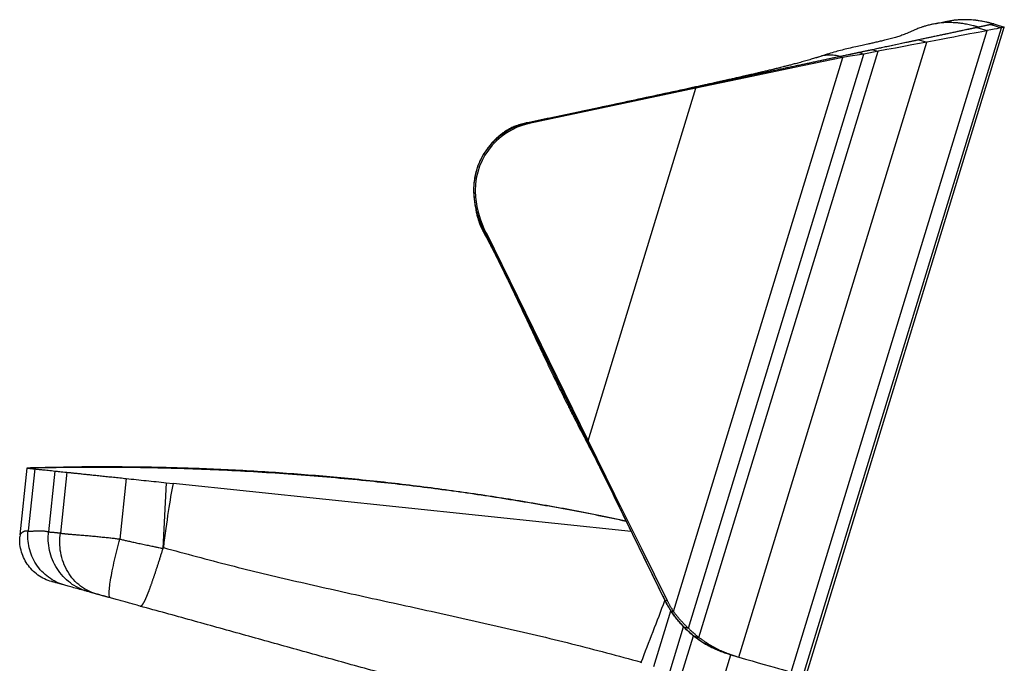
# Model space of a CAD drawing. Header units: millimetres. Extents: x 8 to 414, y 7 to 290.
# Tile 9 of 13: x 237 to 309, y 115 to 162. Entities that reach past the tile are written whole.
import ezdxf

# ---------------------------------------------------------------- set-up
doc = ezdxf.new("R2010")
doc.units = ezdxf.units.MM

msp = doc.modelspace()

# ---------------------------------------------------------------- linework, layer by layer
at = {"color": 7, "linetype": 'Continuous', "lineweight": 25}
for p, q in [((293.514, 114.653), (307.881, 161.646)), ((294.405, 114.397), (308.915, 161.858)), ((294.592, 114.344), (309.132, 161.904)), ((304.16, 162.155), (304.051, 162.136)), ((307.131, 161.875), (307.881, 161.646)), ((308.151, 162.092), (308.915, 161.858)), ((308.367, 162.138), (309.132, 161.904)), ((302.881, 160.972), (303.449, 160.798)), ((286.765, 117.202), (299.889, 160.13)), ((289.678, 115.756), (303.449, 160.798)), ((299.494, 160.251), (299.889, 160.13)), ((284.905, 119.092), (297.316, 159.687)), ((285.994, 117.875), (298.852, 159.932)), ((297.12, 159.747), (297.316, 159.687)), ((298.499, 160.04), (298.852, 159.932)), ((286.433, 157.475), (274.225, 154.88)), ((286.552, 157.439), (274.344, 154.844)), ((278.651, 131.594), (286.552, 157.439)), ((286.295, 157.472), (286.316, 157.472)), ((286.433, 157.475), (286.552, 157.439)), ((274.225, 154.88), (274.344, 154.844)), ((270.29, 149.485), (270.41, 149.448)), ((270.947, 146.974), (270.952, 146.957)), ((271.053, 146.889), (271.173, 146.852)), ((271.053, 146.889), (278.531, 131.631)), ((271.173, 146.852), (278.651, 131.594)), ((278.531, 131.631), (278.651, 131.594)), ((237.554, 129.603), (237.039, 124.705)), ((238.119, 129.544), (237.641, 124.998)), ((239.603, 129.387), (239.135, 124.933)), ((240.467, 129.297), (239.999, 124.836)), ((244.829, 128.838), (244.362, 124.403)), ((247.759, 128.53), (247.51, 123.717)), ((247.759, 128.53), (248.256, 128.478)), ((237.05, 124.721), (237.028, 124.575)), ((247.529, 123.712), (247.546, 123.78)), ((239.372, 121.295), (239.369, 121.286)), ((284.256, 119.95), (284.447, 119.892)), ((284.256, 119.95), (284.286, 119.897)), ((283.462, 115.074), (284.709, 119.152)), ((284.709, 119.152), (284.905, 119.092)), ((284.709, 119.152), (284.738, 119.112)), ((284.655, 114.759), (285.641, 117.983)), ((285.49, 118.154), (285.641, 117.983)), ((285.641, 117.983), (285.994, 117.875)), ((285.52, 114.548), (286.369, 117.323)), ((286.369, 117.323), (286.765, 117.202)), ((282.542, 115.385), (282.514, 115.301)), ((289.506, 115.817), (289.525, 115.811)), ((289.592, 115.781), (289.678, 115.756))]:
    msp.add_line(p, q, dxfattribs=at)
at = {"color": 8, "linetype": 'Continuous', "lineweight": 25}
for p, q in [((304.051, 162.136), (303.77, 162.086)), ((286.259, 157.452), (286.29, 157.469)), ((286.316, 157.472), (286.433, 157.475)), ((274.16, 154.887), (274.225, 154.88)), ((285.641, 117.983), (285.641, 117.983)), ((286.369, 117.323), (286.369, 117.323)), ((288.471, 113.838), (289.11, 115.927))]:
    msp.add_line(p, q, dxfattribs=at)
at = {"color": 7, "linetype": 'Continuous', "lineweight": 25, "flags": 128}
for points in [[(307.131, 161.875), (306.954, 161.837), (306.743, 161.792), (306.498, 161.74), (306.22, 161.681), (305.91, 161.615), (305.567, 161.542), (305.193, 161.463), (304.789, 161.377), (304.355, 161.285), (303.891, 161.186), (303.4, 161.082), (302.881, 160.972)], [(307.881, 161.646), (307.696, 161.611), (307.476, 161.568), (307.221, 161.52), (306.931, 161.464), (306.607, 161.402), (306.25, 161.334), (305.86, 161.259), (305.438, 161.179), (304.985, 161.092), (304.502, 160.999), (303.99, 160.901), (303.449, 160.798)], [(308.151, 162.092), (308.077, 162.076), (307.964, 162.052), (307.814, 162.02), (307.624, 161.98), (307.397, 161.931), (307.131, 161.875)], [(308.915, 161.858), (308.84, 161.843), (308.726, 161.819), (308.573, 161.788), (308.381, 161.748), (308.15, 161.701), (307.881, 161.646)], [(308.367, 162.138), (308.313, 162.126), (308.151, 162.092)], [(309.132, 161.904), (309.078, 161.892), (308.915, 161.858)], [(302.881, 160.972), (302.376, 160.864), (301.845, 160.751), (301.29, 160.633), (300.712, 160.51), (300.113, 160.383), (299.494, 160.251)], [(299.494, 160.251), (299.166, 160.182), (298.834, 160.111), (298.499, 160.04)], [(299.889, 160.13), (299.548, 160.065), (299.202, 159.999), (298.852, 159.932)], [(303.449, 160.798), (302.918, 160.698), (302.36, 160.594), (301.777, 160.484), (301.17, 160.371), (300.54, 160.252), (299.889, 160.13)], [(297.12, 159.747), (293.584, 158.995), (290.02, 158.238), (286.433, 157.475)], [(297.316, 159.687), (293.755, 158.943), (290.166, 158.193), (286.552, 157.439)], [(298.499, 160.04), (298.053, 159.945), (297.592, 159.847), (297.12, 159.747)], [(298.852, 159.932), (298.355, 159.853), (297.842, 159.771), (297.316, 159.687)], [(278.531, 131.631), (280.452, 127.712), (282.361, 123.818), (284.256, 119.95)], [(278.651, 131.594), (280.595, 127.668), (282.528, 123.766), (284.447, 119.892)], [(281.805, 124.952), (265.042, 126.714), (248.256, 128.478)], [(289.678, 115.756), (290.188, 115.61), (290.668, 115.472), (291.117, 115.343), (291.536, 115.222), (291.922, 115.111), (292.274, 115.01), (292.593, 114.918), (292.877, 114.836), (293.125, 114.765), (293.338, 114.704), (293.514, 114.653)]]:
    msp.add_lwpolyline(points, dxfattribs=at)
at = {"color": 7, "linetype": 'Continuous', "lineweight": 25}
for centre, radius, start, end in [((275.264, 149.99), 5, 102, 185.79572), ((275.384, 149.953), 5, 102, 185.79572), ((277.618, 150.229), 7.366, 185.79572, 206.96387), ((277.738, 150.192), 7.366, 185.79572, 206.96387)]:
    msp.add_arc(centre, radius, start, end, dxfattribs=at)
for centre, major_axis, ratio, start_param, end_param in [((247.27, -3955.829), (2.068, 4087.008), 0.007274, 0.036359, 0.060184), ((2323.592, 6871.821), (2091.317, 6862.761), 0.01328, 3.321942, 3.325654)]:
    msp.add_ellipse(centre, major_axis=major_axis, ratio=ratio, start_param=start_param, end_param=end_param, dxfattribs=at)
for points, knots in [([(305.226, 162.276), (305.227, 162.277), (305.235, 162.279), (305.202, 162.278), (305.098, 162.271), (304.915, 162.255), (304.719, 162.237), (304.499, 162.212), (304.273, 162.183), (304.124, 162.157), (304.049, 162.144)], [0, 0, 0, 0, 0.0125369, 0.0887534, 0.1655112, 0.2979038, 0.4495106, 0.6203594, 0.8104325, 1, 1, 1, 1]), ([(308.341, 162.133), (308.177, 162.178), (307.816, 162.277), (307.275, 162.373), (306.755, 162.431), (306.318, 162.45), (305.938, 162.443), (305.622, 162.42), (305.376, 162.39), (305.2, 162.361), (305.054, 162.335), (304.884, 162.302), (304.698, 162.261), (304.582, 162.23), (304.523, 162.214)], [0, 0, 0, 0, 0.122747, 0.27175, 0.397338, 0.502267, 0.588581, 0.672461, 0.731372, 0.767454, 0.800096, 0.839898, 0.917956, 1, 1, 1, 1]), ([(306.841, 162.446), (306.865, 162.443), (306.913, 162.438), (306.986, 162.43), (307.059, 162.421), (307.133, 162.411), (307.246, 162.394), (307.397, 162.37), (307.587, 162.335), (307.778, 162.294), (307.951, 162.253), (308.102, 162.214), (308.235, 162.177), (308.323, 162.151), (308.367, 162.138)], [0, 0, 0, 0, 0.046384, 0.093324, 0.140823, 0.188886, 0.237518, 0.3601, 0.482396, 0.609222, 0.735999, 0.823243, 0.911235, 1, 1, 1, 1]), ([(304.16, 162.16), (304.09, 162.149), (303.922, 162.123), (303.645, 162.061), (303.36, 161.985), (303.136, 161.915), (302.949, 161.85), (302.79, 161.788), (302.609, 161.713), (302.41, 161.625), (302.204, 161.531), (301.999, 161.442), (301.81, 161.366), (301.64, 161.302), (301.439, 161.233), (301.158, 161.145), (300.801, 161.046), (300.426, 160.952), (300.063, 160.865), (299.75, 160.794), (299.438, 160.724), (299.084, 160.646), (298.712, 160.564), (298.243, 160.46), (297.747, 160.346), (297.253, 160.224), (296.773, 160.096), (296.285, 159.954), (295.83, 159.811), (295.525, 159.711), (295.395, 159.669), (295.38, 159.664)], [0, 0, 0, 0, 0.019477, 0.046727, 0.069558, 0.089557, 0.10697, 0.124933, 0.145978, 0.180915, 0.221051, 0.260387, 0.298177, 0.334464, 0.370291, 0.428498, 0.488928, 0.546928, 0.584387, 0.618959, 0.649249, 0.677321, 0.716934, 0.759751, 0.806485, 0.844449, 0.88506, 0.928082, 0.969694, 0.996286, 1, 1, 1, 1]), ([(307.131, 161.875), (307.123, 161.873), (307.105, 161.869), (307.077, 161.863), (307.048, 161.857), (307.018, 161.851), (306.987, 161.844), (306.955, 161.838), (306.923, 161.831), (306.889, 161.823), (306.854, 161.816), (306.818, 161.808), (306.782, 161.801), (306.744, 161.793), (306.706, 161.784), (306.666, 161.776), (306.626, 161.767), (306.584, 161.759), (306.542, 161.75), (306.449, 161.73), (306.297, 161.698), (306.074, 161.65), (305.831, 161.599), (305.571, 161.543), (305.294, 161.484), (305, 161.422), (304.688, 161.355), (304.42, 161.299), (304.206, 161.253), (304.053, 161.221), (303.897, 161.187), (303.737, 161.153), (303.573, 161.119), (303.406, 161.083), (303.235, 161.047), (303.06, 161.01), (302.941, 160.984), (302.881, 160.972)], [0, 0, 0, 0, 0.0134568, 0.026929, 0.0404167, 0.0539201, 0.0674395, 0.0809751, 0.0945271, 0.1080956, 0.1216809, 0.1352832, 0.1489026, 0.1625395, 0.1761939, 0.1898661, 0.2035563, 0.2172647, 0.2309915, 0.2447368, 0.3059134, 0.3675832, 0.4297627, 0.4924679, 0.554357, 0.6169064, 0.68013, 0.7440411, 0.7718186, 0.7997596, 0.8278648, 0.8561353, 0.884572, 0.913176, 0.941948, 0.9708891, 1, 1, 1, 1]), ([(307.243, 161.899), (307.217, 161.907), (307.163, 161.923), (307.084, 161.946), (307.004, 161.968), (306.926, 161.989), (306.81, 162.019), (306.655, 162.055), (306.464, 162.096), (306.275, 162.131), (306.108, 162.158), (305.962, 162.178), (305.84, 162.194), (305.759, 162.202), (305.719, 162.207)], [0, 0, 0, 0, 0.0538398, 0.1071496, 0.1599334, 0.2121972, 0.2639494, 0.390524, 0.5177022, 0.6399667, 0.7626203, 0.8433938, 0.9225124, 1, 1, 1, 1]), ([(307.243, 161.899), (307.231, 161.896), (307.207, 161.891), (307.17, 161.883), (307.144, 161.878), (307.131, 161.875)], [0, 0, 0, 0, 0.333179, 0.666512, 1, 1, 1, 1]), ([(308.151, 162.092), (308.148, 162.091), (308.141, 162.09), (308.131, 162.087), (308.119, 162.085), (308.107, 162.082), (308.093, 162.079), (308.078, 162.076), (308.062, 162.073), (308.046, 162.069), (308.028, 162.065), (308.009, 162.061), (307.989, 162.057), (307.968, 162.053), (307.946, 162.048), (307.923, 162.043), (307.899, 162.038), (307.874, 162.033), (307.84, 162.025), (307.796, 162.016), (307.74, 162.004), (307.68, 161.992), (307.617, 161.978), (307.55, 161.964), (307.479, 161.949), (307.404, 161.933), (307.326, 161.916), (307.271, 161.905), (307.243, 161.899)], [0, 0, 0, 0, 0.029324, 0.058653, 0.087988, 0.117328, 0.146674, 0.176025, 0.205383, 0.234747, 0.264117, 0.293494, 0.322878, 0.352268, 0.381666, 0.411071, 0.440484, 0.469904, 0.499332, 0.554781, 0.610272, 0.665807, 0.721387, 0.777013, 0.832686, 0.888407, 0.944178, 1, 1, 1, 1]), ([(308.367, 162.138), (308.367, 162.138), (308.367, 162.138), (308.365, 162.137), (308.363, 162.137), (308.359, 162.136), (308.355, 162.135), (308.35, 162.134), (308.343, 162.132), (308.336, 162.131), (308.327, 162.129), (308.318, 162.127), (308.308, 162.125), (308.297, 162.123), (308.284, 162.12), (308.271, 162.117), (308.257, 162.114), (308.242, 162.111), (308.225, 162.107), (308.208, 162.104), (308.19, 162.1), (308.171, 162.096), (308.157, 162.093), (308.151, 162.092)], [0, 0, 0, 0, 0.04761, 0.09522, 0.142831, 0.190443, 0.238055, 0.285669, 0.333283, 0.380898, 0.428514, 0.476131, 0.523749, 0.571369, 0.618989, 0.666611, 0.714233, 0.761858, 0.809483, 0.85711, 0.904739, 0.952369, 1, 1, 1, 1]), ([(302.881, 160.972), (302.854, 160.966), (302.8, 160.954), (302.717, 160.937), (302.634, 160.919), (302.549, 160.901), (302.464, 160.883), (302.378, 160.865), (302.291, 160.846), (302.202, 160.827), (302.011, 160.787), (301.71, 160.723), (301.293, 160.634), (300.861, 160.542), (300.507, 160.467), (300.237, 160.409), (300.055, 160.371), (299.871, 160.332), (299.684, 160.292), (299.557, 160.265), (299.494, 160.251)], [0, 0, 0, 0, 0.026984, 0.054068, 0.081254, 0.10854, 0.135929, 0.163419, 0.19101, 0.218704, 0.246501, 0.36979, 0.495376, 0.619692, 0.746576, 0.796337, 0.846559, 0.897243, 0.94839, 1, 1, 1, 1]), ([(299.494, 160.251), (299.453, 160.243), (299.373, 160.226), (299.252, 160.2), (299.129, 160.174), (299.005, 160.148), (298.88, 160.121), (298.754, 160.094), (298.627, 160.067), (298.542, 160.049), (298.499, 160.04)], [0, 0, 0, 0, 0.122562, 0.245819, 0.369773, 0.494424, 0.619771, 0.745816, 0.872559, 1, 1, 1, 1]), ([(295.505, 159.707), (295.417, 159.679), (295.216, 159.615), (294.88, 159.513), (294.5, 159.405), (294.118, 159.3), (293.772, 159.207), (293.473, 159.129), (293.199, 159.059), (292.902, 158.983), (292.587, 158.905), (292.251, 158.822), (291.928, 158.743), (291.632, 158.672), (291.362, 158.608), (291.105, 158.547), (290.808, 158.478), (290.452, 158.395), (290.058, 158.305), (289.68, 158.22), (289.35, 158.145), (289.02, 158.071), (288.692, 157.998), (288.365, 157.925), (288.081, 157.862), (287.827, 157.806), (287.593, 157.754), (287.341, 157.699), (287.077, 157.642), (286.823, 157.586), (286.608, 157.54), (286.443, 157.504), (286.348, 157.484), (286.315, 157.477)], [0, 0, 0, 0, 0.031717, 0.072101, 0.117747, 0.161907, 0.201383, 0.233323, 0.262755, 0.293201, 0.331845, 0.367076, 0.404364, 0.4382, 0.464068, 0.492593, 0.521915, 0.561112, 0.607539, 0.64818, 0.681974, 0.713101, 0.753588, 0.785674, 0.816208, 0.84324, 0.86591, 0.89086, 0.922732, 0.948656, 0.970512, 0.989856, 1, 1, 1, 1]), ([(297.12, 159.747), (297.007, 159.723), (296.779, 159.675), (296.437, 159.602), (296.092, 159.528), (295.746, 159.455), (295.397, 159.381), (295.047, 159.306), (294.695, 159.231), (294.34, 159.156), (293.984, 159.08), (293.626, 159.004), (293.266, 158.928), (292.903, 158.851), (292.539, 158.773), (292.173, 158.695), (291.738, 158.603), (291.233, 158.496), (290.657, 158.373), (290.073, 158.249), (289.483, 158.124), (288.886, 157.997), (288.282, 157.868), (287.672, 157.739), (287.055, 157.608), (286.641, 157.52), (286.433, 157.475)], [0, 0, 0, 0, 0.032138, 0.064441, 0.096908, 0.129541, 0.162338, 0.195301, 0.228428, 0.261721, 0.295178, 0.3288, 0.362588, 0.39654, 0.430657, 0.464939, 0.499386, 0.552673, 0.606544, 0.660999, 0.716039, 0.771662, 0.82787, 0.884663, 0.942039, 1, 1, 1, 1]), ([(298.499, 160.04), (298.475, 160.035), (298.428, 160.025), (298.356, 160.01), (298.284, 159.994), (298.21, 159.979), (298.135, 159.963), (298.059, 159.946), (297.982, 159.93), (297.903, 159.913), (297.807, 159.893), (297.691, 159.868), (297.554, 159.839), (297.413, 159.809), (297.268, 159.778), (297.17, 159.758), (297.12, 159.747)], [0, 0, 0, 0, 0.05306, 0.106681, 0.160863, 0.215606, 0.270912, 0.326779, 0.383208, 0.4402, 0.497755, 0.593347, 0.691367, 0.791815, 0.894692, 1, 1, 1, 1]), ([(286.29, 157.47), (285.522, 157.304), (284.022, 156.98), (281.829, 156.506), (279.744, 156.059), (277.767, 155.639), (275.899, 155.247), (274.693, 155.002), (274.106, 154.883)], [0, 0, 0, 0, 0.187447, 0.366569, 0.537351, 0.6998, 0.85396, 1, 1, 1, 1]), ([(286.29, 157.469), (286.291, 157.47), (286.302, 157.476), (286.31, 157.474), (286.316, 157.472)], [0, 0, 0, 0, 0.1622923, 1, 1, 1, 1]), ([(274.225, 154.88), (274.204, 154.876), (274.161, 154.867), (274.097, 154.852), (274.034, 154.836), (273.971, 154.82), (273.908, 154.802), (273.845, 154.784), (273.731, 154.749), (273.566, 154.694), (273.352, 154.612), (273.143, 154.519), (272.87, 154.384), (272.541, 154.191), (272.169, 153.925), (271.823, 153.626), (271.505, 153.297), (271.219, 152.94), (270.967, 152.558), (270.75, 152.155), (270.571, 151.734), (270.431, 151.299), (270.349, 150.926), (270.303, 150.625), (270.279, 150.398), (270.266, 150.169), (270.263, 149.979), (270.267, 149.827), (270.272, 149.713), (270.279, 149.599), (270.286, 149.523), (270.29, 149.485)], [0, 0, 0, 0, 0.008994, 0.017982, 0.026967, 0.035949, 0.044931, 0.053913, 0.062897, 0.094316, 0.125724, 0.157108, 0.188481, 0.251151, 0.313752, 0.376285, 0.438758, 0.501177, 0.563551, 0.625893, 0.688214, 0.750526, 0.812843, 0.844012, 0.875194, 0.906376, 0.937574, 0.953176, 0.968776, 0.984381, 1, 1, 1, 1]), ([(274.16, 154.886), (274.029, 154.859), (273.766, 154.804), (273.403, 154.687), (273.054, 154.542), (272.748, 154.38), (272.472, 154.201), (272.268, 154.048), (272.122, 153.926), (272.003, 153.821), (271.867, 153.693), (271.711, 153.531), (271.551, 153.348), (271.403, 153.167), (271.305, 153.043), (271.257, 152.977), (271.251, 152.968)], [0, 0, 0, 0, 0.110386, 0.221004, 0.311642, 0.42014, 0.503503, 0.583028, 0.630834, 0.669556, 0.719956, 0.782438, 0.854868, 0.917357, 0.988672, 1, 1, 1, 1]), ([(274.06, 154.864), (274.061, 154.864), (274.08, 154.881), (274.092, 154.879), (274.103, 154.877)], [0, 0, 0, 0, 0.044347, 1, 1, 1, 1]), ([(274.103, 154.877), (274.118, 154.883), (274.139, 154.891), (274.155, 154.888), (274.16, 154.887)], [0, 0, 0, 0, 0.73386, 1, 1, 1, 1]), ([(271.197, 152.892), (271.174, 152.861), (271.104, 152.765), (271.048, 152.676), (271.01, 152.615)], [0, 0, 0, 0, 0.330007, 1, 1, 1, 1]), ([(270.265, 150.011), (270.265, 149.993), (270.266, 149.92), (270.273, 149.783), (270.285, 149.592), (270.302, 149.381), (270.325, 149.166), (270.352, 148.964), (270.381, 148.766), (270.42, 148.538), (270.473, 148.272), (270.549, 147.967), (270.639, 147.673), (270.751, 147.378), (270.853, 147.143), (270.935, 147.001), (270.963, 146.951)], [0, 0, 0, 0, 0.0216, 0.087432, 0.146537, 0.216936, 0.283147, 0.346906, 0.40834, 0.477878, 0.572732, 0.662142, 0.769527, 0.853078, 0.948979, 1, 1, 1, 1]), ([(270.29, 149.485), (270.293, 149.457), (270.299, 149.4), (270.309, 149.316), (270.32, 149.231), (270.332, 149.147), (270.345, 149.063), (270.359, 148.979), (270.374, 148.896), (270.405, 148.728), (270.46, 148.479), (270.549, 148.151), (270.652, 147.826), (270.751, 147.561), (270.837, 147.351), (270.905, 147.195), (270.977, 147.041), (271.028, 146.939), (271.053, 146.889)], [0, 0, 0, 0, 0.0312087, 0.0624075, 0.0936008, 0.1247927, 0.1559875, 0.1871893, 0.2184025, 0.2496312, 0.374514, 0.4994798, 0.6244917, 0.7495918, 0.8121727, 0.8747453, 0.9373433, 1, 1, 1, 1]), ([(270.945, 146.969), (271.114, 146.659), (271.443, 146.059), (271.864, 145.23), (272.119, 144.713), (272.228, 144.492)], [0, 0, 0, 0, 0.378578, 0.733622, 1, 1, 1, 1]), ([(272.504, 143.928), (272.608, 143.714), (272.872, 143.172), (273.299, 142.28), (273.803, 141.215), (274.258, 140.247), (274.659, 139.393), (274.996, 138.677), (275.348, 137.934), (275.713, 137.167), (276.078, 136.412), (276.423, 135.705), (276.711, 135.118), (276.946, 134.645), (277.132, 134.273), (277.294, 133.951), (277.43, 133.682), (277.563, 133.419), (277.715, 133.12), (277.912, 132.737), (278.153, 132.27), (278.329, 131.931), (278.424, 131.747)], [0, 0, 0, 0, 0.052829, 0.133909, 0.221128, 0.31587, 0.372154, 0.430705, 0.491471, 0.554386, 0.618422, 0.676694, 0.727916, 0.762589, 0.793146, 0.819618, 0.842125, 0.859745, 0.884391, 0.916017, 0.954568, 1, 1, 1, 1]), ([(278.435, 131.723), (278.461, 131.674), (278.542, 131.523), (278.665, 131.289), (278.802, 131.028), (278.911, 130.818), (279.007, 130.632), (279.096, 130.459), (279.193, 130.269), (279.293, 130.071), (279.39, 129.878), (279.462, 129.733), (279.498, 129.657), (279.507, 129.639)], [0, 0, 0, 0, 0.070303, 0.216342, 0.333718, 0.442537, 0.515559, 0.596973, 0.691419, 0.793883, 0.888061, 0.972987, 1, 1, 1, 1]), ([(278.531, 131.631), (278.505, 131.642), (278.469, 131.657), (278.446, 131.711), (278.44, 131.726)], [0, 0, 0, 0, 0.733635, 1, 1, 1, 1]), ([(278.531, 131.631), (278.599, 131.493), (278.733, 131.219), (278.934, 130.809), (279.134, 130.401), (279.333, 129.996), (279.53, 129.593), (279.726, 129.193), (279.921, 128.795), (280.115, 128.4), (280.308, 128.007), (280.499, 127.616), (280.689, 127.228), (280.878, 126.843), (281.066, 126.46), (281.252, 126.079), (281.438, 125.701), (281.622, 125.326), (281.744, 125.076), (281.805, 124.952)], [0, 0, 0, 0, 0.061652, 0.122951, 0.183896, 0.244487, 0.304725, 0.364609, 0.42414, 0.483317, 0.54214, 0.60061, 0.658726, 0.716489, 0.773898, 0.830954, 0.887656, 0.944005, 1, 1, 1, 1]), ([(281.434, 125.714), (280.814, 125.846), (278.877, 126.26), (275.605, 126.863), (271.55, 127.539), (267.412, 128.128), (263.189, 128.633), (258.953, 129.041), (254.697, 129.353), (250.426, 129.568), (246.139, 129.682), (241.847, 129.705), (238.985, 129.637), (237.554, 129.603)], [0, 0, 0, 0, 0.043052, 0.134556, 0.22606, 0.322292, 0.418525, 0.514959, 0.611393, 0.708442, 0.80549, 0.902745, 1, 1, 1, 1]), ([(237.554, 129.603), (237.554, 129.603), (237.601, 129.598), (237.742, 129.583), (237.801, 129.577), (237.942, 129.562), (238.024, 129.554), (238.119, 129.544)], [0, 0, 0, 0, 0.5, 0.5, 0.75, 0.75, 1, 1, 1, 1]), ([(281.445, 125.692), (280.777, 125.835), (278.726, 126.273), (275.272, 126.907), (271.089, 127.592), (266.893, 128.171), (262.407, 128.684), (257.628, 129.111), (252.554, 129.431), (247.466, 129.617), (242.48, 129.682), (239.191, 129.623), (237.602, 129.595)], [0, 0, 0, 0, 0.046419, 0.142651, 0.238727, 0.3347, 0.430626, 0.545744, 0.660948, 0.776315, 0.891918, 1, 1, 1, 1]), ([(238.119, 129.544), (238.188, 129.536), (238.271, 129.528), (238.464, 129.507), (238.574, 129.496), (238.821, 129.47), (238.959, 129.455), (239.261, 129.423), (239.425, 129.406), (239.603, 129.387)], [0, 0, 0, 0, 0.25, 0.25, 0.5, 0.5, 0.75, 0.75, 1, 1, 1, 1]), ([(239.603, 129.387), (239.693, 129.378), (239.811, 129.366), (240.099, 129.335), (240.27, 129.317), (240.467, 129.297)], [0, 0, 0, 0, 0.5, 0.5, 1, 1, 1, 1]), ([(240.467, 129.297), (240.536, 129.289), (240.674, 129.275), (240.924, 129.249), (241.207, 129.219), (241.52, 129.186), (241.856, 129.151), (242.217, 129.113), (242.602, 129.072), (243.012, 129.029), (243.441, 128.984), (243.889, 128.937), (244.352, 128.888), (244.67, 128.855), (244.829, 128.838)], [0, 0, 0, 0, 0.081136, 0.162272, 0.2458, 0.329329, 0.410449, 0.491569, 0.574969, 0.658369, 0.742546, 0.826725, 0.913362, 1, 1, 1, 1]), ([(244.829, 128.838), (245.315, 128.787), (246.29, 128.685), (247.269, 128.582), (247.759, 128.53)], [0, 0, 0, 0, 0.4994399, 1, 1, 1, 1]), ([(240.244, 121.045), (240.055, 121.103), (239.865, 121.178), (239.492, 121.364), (239.31, 121.474), (238.962, 121.73), (238.796, 121.876), (238.492, 122.196), (238.353, 122.371), (238.108, 122.744), (238.003, 122.941), (237.831, 123.347), (237.763, 123.556), (237.667, 123.976), (237.638, 124.186), (237.614, 124.6), (237.62, 124.803), (237.641, 124.998)], [0, 0, 0, 0, 0.125, 0.125, 0.25, 0.25, 0.375, 0.375, 0.5, 0.5, 0.625, 0.625, 0.75, 0.75, 0.875, 0.875, 1, 1, 1, 1]), ([(237.641, 124.998), (237.646, 124.997), (237.657, 124.994), (237.675, 124.99), (237.694, 124.987), (237.714, 124.985), (237.735, 124.983), (237.758, 124.982), (237.781, 124.981), (237.806, 124.981), (237.833, 124.981), (237.861, 124.982), (237.894, 124.983), (237.94, 124.987), (238.007, 124.993), (238.104, 125), (238.211, 125.008), (238.316, 125.014), (238.405, 125.016), (238.489, 125.017), (238.568, 125.016), (238.643, 125.013), (238.715, 125.007), (238.786, 125), (238.857, 124.99), (238.927, 124.979), (238.997, 124.966), (239.066, 124.951), (239.112, 124.939), (239.135, 124.933)], [0, 0, 0, 0, 0.0200214, 0.0405784, 0.0616713, 0.0833002, 0.1054654, 0.1281671, 0.1514055, 0.1751807, 0.1994929, 0.2243423, 0.2497289, 0.2850693, 0.3385199, 0.4100827, 0.4997606, 0.5591503, 0.6138583, 0.6638845, 0.7092289, 0.7498915, 0.7885992, 0.8263126, 0.8630328, 0.8987605, 0.9334969, 0.967243, 1, 1, 1, 1]), ([(241.936, 120.576), (241.73, 120.639), (241.524, 120.722), (241.12, 120.926), (240.923, 121.047), (240.546, 121.329), (240.367, 121.489), (240.038, 121.842), (239.889, 122.035), (239.626, 122.446), (239.513, 122.663), (239.329, 123.111), (239.257, 123.341), (239.155, 123.804), (239.125, 124.037), (239.103, 124.493), (239.111, 124.717), (239.135, 124.933)], [0, 0, 0, 0, 0.125, 0.125, 0.25, 0.25, 0.375, 0.375, 0.5, 0.5, 0.625, 0.625, 0.75, 0.75, 0.875, 0.875, 1, 1, 1, 1]), ([(239.135, 124.933), (239.14, 124.932), (239.152, 124.929), (239.171, 124.927), (239.194, 124.924), (239.221, 124.921), (239.252, 124.918), (239.287, 124.915), (239.328, 124.912), (239.375, 124.909), (239.428, 124.905), (239.491, 124.901), (239.563, 124.896), (239.642, 124.889), (239.718, 124.881), (239.793, 124.871), (239.865, 124.861), (239.933, 124.85), (239.977, 124.841), (239.999, 124.836)], [0, 0, 0, 0, 0.02947, 0.063487, 0.102052, 0.145168, 0.192836, 0.24506, 0.301842, 0.363185, 0.429093, 0.499568, 0.587289, 0.669601, 0.746502, 0.817991, 0.884069, 0.944738, 1, 1, 1, 1]), ([(242.645, 120.377), (242.447, 120.432), (242.247, 120.507), (241.856, 120.699), (241.664, 120.817), (241.299, 121.095), (241.126, 121.255), (240.808, 121.612), (240.664, 121.81), (240.413, 122.232), (240.307, 122.458), (240.135, 122.924), (240.07, 123.166), (239.983, 123.651), (239.96, 123.895), (239.952, 124.374), (239.968, 124.61), (239.999, 124.836)], [0, 0, 0, 0, 0.125, 0.125, 0.25, 0.25, 0.375, 0.375, 0.5, 0.5, 0.625, 0.625, 0.75, 0.75, 0.875, 0.875, 1, 1, 1, 1]), ([(239.999, 124.836), (240.01, 124.835), (240.032, 124.832), (240.067, 124.827), (240.103, 124.822), (240.142, 124.818), (240.182, 124.813), (240.224, 124.808), (240.268, 124.803), (240.313, 124.799), (240.361, 124.794), (240.411, 124.789), (240.463, 124.783), (240.517, 124.778), (240.574, 124.773), (240.633, 124.768), (240.693, 124.762), (240.78, 124.755), (240.917, 124.743), (241.132, 124.726), (241.433, 124.701), (241.743, 124.675), (242.026, 124.652), (242.243, 124.633), (242.457, 124.613), (242.666, 124.594), (242.87, 124.574), (243.068, 124.554), (243.259, 124.535), (243.442, 124.515), (243.617, 124.496), (243.784, 124.477), (243.942, 124.458), (244.091, 124.439), (244.23, 124.421), (244.319, 124.409), (244.362, 124.403)], [0, 0, 0, 0, 0.013554, 0.027378, 0.041474, 0.055841, 0.07048, 0.085391, 0.100575, 0.116031, 0.131761, 0.147765, 0.164043, 0.180595, 0.197422, 0.214525, 0.231903, 0.249558, 0.287368, 0.342477, 0.41495, 0.504866, 0.551918, 0.597195, 0.640689, 0.682394, 0.722304, 0.760413, 0.796716, 0.831209, 0.863889, 0.894752, 0.923796, 0.951019, 0.976421, 1, 1, 1, 1]), ([(281.805, 124.952), (281.87, 124.82), (281.999, 124.556), (282.192, 124.161), (282.385, 123.768), (282.576, 123.378), (282.767, 122.989), (282.957, 122.602), (283.145, 122.217), (283.333, 121.835), (283.519, 121.454), (283.705, 121.075), (283.89, 120.698), (284.073, 120.324), (284.195, 120.075), (284.256, 119.95)], [0, 0, 0, 0, 0.079155, 0.157939, 0.23635, 0.314389, 0.392056, 0.469351, 0.546274, 0.622825, 0.699004, 0.774811, 0.850246, 0.925309, 1, 1, 1, 1]), ([(239.367, 121.286), (239.189, 121.345), (238.832, 121.464), (238.349, 121.757), (237.919, 122.122), (237.563, 122.56), (237.286, 123.052), (237.105, 123.585), (237.013, 124.1), (237.029, 124.431), (237.037, 124.575)], [0, 0, 0, 0, 0.128726, 0.257437, 0.386129, 0.514853, 0.643535, 0.772249, 0.900993, 1, 1, 1, 1]), ([(239.367, 121.286), (239.189, 121.345), (238.832, 121.464), (238.349, 121.757), (237.919, 122.122), (237.563, 122.56), (237.286, 123.052), (237.105, 123.585), (237.013, 124.1), (237.029, 124.431), (237.037, 124.575)], [0, 0, 0, 0, 0.128726, 0.257437, 0.386129, 0.514853, 0.643535, 0.772249, 0.900993, 1, 1, 1, 1]), ([(237.039, 124.705), (237.039, 124.706), (237.04, 124.708), (237.044, 124.713), (237.047, 124.719), (237.048, 124.72)], [0, 0, 0, 0, 0.439512, 0.891692, 1, 1, 1, 1]), ([(243.667, 120.094), (243.64, 120.101), (243.618, 120.131), (243.588, 120.242), (243.579, 120.324), (243.579, 120.543), (243.587, 120.68), (243.621, 121.005), (243.646, 121.194), (243.714, 121.613), (243.756, 121.843), (243.854, 122.33), (243.909, 122.586), (244.029, 123.108), (244.093, 123.373), (244.226, 123.896), (244.294, 124.154), (244.362, 124.403)], [0, 0, 0, 0, 0.125, 0.125, 0.25, 0.25, 0.375, 0.375, 0.5, 0.5, 0.625, 0.625, 0.75, 0.75, 0.875, 0.875, 1, 1, 1, 1]), ([(244.362, 124.403), (244.404, 124.392), (244.489, 124.371), (244.621, 124.339), (244.76, 124.306), (244.906, 124.272), (245.059, 124.237), (245.219, 124.202), (245.387, 124.165), (245.562, 124.127), (245.744, 124.089), (246.004, 124.034), (246.321, 123.968), (246.672, 123.895), (246.965, 123.834), (247.199, 123.784), (247.374, 123.747), (247.471, 123.726), (247.51, 123.717)], [0, 0, 0, 0, 0.039957, 0.082138, 0.126546, 0.173182, 0.222046, 0.27314, 0.326464, 0.382019, 0.439806, 0.499826, 0.629645, 0.740884, 0.833539, 0.907611, 0.963098, 1, 1, 1, 1]), ([(245.839, 119.491), (245.842, 119.491), (245.848, 119.489), (245.857, 119.488), (245.866, 119.488), (245.875, 119.489), (245.885, 119.491), (245.895, 119.494), (245.905, 119.499), (245.915, 119.504), (245.925, 119.51), (245.936, 119.518), (245.947, 119.526), (245.958, 119.536), (245.97, 119.547), (245.981, 119.56), (245.993, 119.573), (246.006, 119.588), (246.018, 119.604), (246.031, 119.621), (246.044, 119.64), (246.058, 119.66), (246.071, 119.682), (246.085, 119.704), (246.1, 119.729), (246.114, 119.754), (246.129, 119.781), (246.144, 119.809), (246.16, 119.839), (246.176, 119.87), (246.192, 119.903), (246.209, 119.937), (246.225, 119.973), (246.242, 120.01), (246.26, 120.048), (246.278, 120.088), (246.296, 120.129), (246.314, 120.172), (246.333, 120.216), (246.352, 120.262), (246.371, 120.309), (246.391, 120.357), (246.411, 120.407), (246.431, 120.458), (246.452, 120.511), (246.473, 120.565), (246.494, 120.62), (246.517, 120.681), (246.542, 120.75), (246.57, 120.825), (246.599, 120.904), (246.628, 120.985), (246.658, 121.07), (246.689, 121.156), (246.72, 121.246), (246.752, 121.338), (246.785, 121.433), (246.818, 121.53), (246.852, 121.63), (246.887, 121.732), (246.922, 121.836), (246.957, 121.943), (246.993, 122.052), (247.029, 122.162), (247.066, 122.275), (247.103, 122.389), (247.141, 122.505), (247.179, 122.622), (247.217, 122.74), (247.255, 122.86), (247.294, 122.98), (247.332, 123.101), (247.371, 123.223), (247.41, 123.346), (247.448, 123.468), (247.487, 123.591), (247.512, 123.673), (247.525, 123.714)], [0, 0, 0, 0, 0.009276, 0.01863, 0.028064, 0.037576, 0.047167, 0.056837, 0.066585, 0.076411, 0.086316, 0.096297, 0.106356, 0.116492, 0.126703, 0.13699, 0.147353, 0.15779, 0.1683, 0.178884, 0.189539, 0.200266, 0.211064, 0.22193, 0.232866, 0.243868, 0.254937, 0.266071, 0.277269, 0.288529, 0.29985, 0.311231, 0.32267, 0.334166, 0.345717, 0.357321, 0.368977, 0.380684, 0.392438, 0.40424, 0.416085, 0.427974, 0.439903, 0.451871, 0.463875, 0.475914, 0.487985, 0.500087, 0.515386, 0.530886, 0.546583, 0.56247, 0.578544, 0.594797, 0.611224, 0.627817, 0.64457, 0.661476, 0.678527, 0.695715, 0.713031, 0.730468, 0.748016, 0.765666, 0.78341, 0.801237, 0.819137, 0.837102, 0.855121, 0.873183, 0.89128, 0.9094, 0.927534, 0.945671, 0.963801, 0.981914, 1, 1, 1, 1]), ([(247.546, 123.78), (249.166, 123.34), (252.407, 122.459), (257.309, 121.295), (262.228, 120.191), (267.232, 119.101), (272.309, 117.97), (277.448, 116.762), (280.844, 115.844), (282.542, 115.385)], [0, 0, 0, 0, 0.139903, 0.279879, 0.41994, 0.56004, 0.706781, 0.853433, 1, 1, 1, 1]), ([(240.244, 121.045), (240.105, 121.084), (239.984, 121.12), (239.772, 121.179), (239.682, 121.203), (239.536, 121.241), (239.479, 121.256), (239.4, 121.277), (239.377, 121.284), (239.37, 121.285)], [0, 0, 0, 0, 0.25, 0.25, 0.5, 0.5, 0.75, 0.75, 1, 1, 1, 1]), ([(241.936, 120.576), (241.758, 120.625), (241.59, 120.672), (241.271, 120.76), (241.12, 120.801), (240.838, 120.879), (240.706, 120.915), (240.461, 120.983), (240.347, 121.015), (240.244, 121.045)], [0, 0, 0, 0, 0.25, 0.25, 0.5, 0.5, 0.75, 0.75, 1, 1, 1, 1]), ([(242.373, 120.453), (242.321, 120.467), (242.272, 120.481), (242.184, 120.506), (242.144, 120.517), (242.037, 120.548), (241.984, 120.562), (241.949, 120.572)], [0, 0, 0, 0, 0.25, 0.25, 0.5, 0.5, 1, 1, 1, 1]), ([(242.645, 120.377), (242.617, 120.385), (242.565, 120.399), (242.493, 120.419), (242.43, 120.437), (242.392, 120.447), (242.375, 120.452)], [0, 0, 0, 0, 0.301767, 0.569018, 0.80176, 1, 1, 1, 1]), ([(243.667, 120.094), (243.624, 120.106), (243.55, 120.126), (243.456, 120.152), (243.386, 120.172), (243.331, 120.187), (243.279, 120.201), (243.229, 120.215), (243.181, 120.228), (243.135, 120.241), (243.056, 120.263), (242.95, 120.293), (242.852, 120.32), (242.789, 120.337), (242.753, 120.347), (242.721, 120.356), (242.692, 120.364), (242.667, 120.371), (242.652, 120.375), (242.645, 120.377)], [0, 0, 0, 0, 0.1091109, 0.1889757, 0.2396119, 0.2856474, 0.3303495, 0.3737639, 0.4159407, 0.4569344, 0.4968044, 0.627952, 0.7537152, 0.7972284, 0.8394957, 0.8807013, 0.9210442, 0.9607363, 1, 1, 1, 1]), ([(245.839, 119.491), (245.77, 119.511), (245.636, 119.548), (245.439, 119.602), (245.253, 119.654), (245.077, 119.703), (244.911, 119.749), (244.739, 119.796), (244.56, 119.846), (244.371, 119.898), (244.188, 119.949), (244.01, 119.999), (243.836, 120.047), (243.723, 120.078), (243.667, 120.094)], [0, 0, 0, 0, 0.094942, 0.185223, 0.270845, 0.351812, 0.42813, 0.499802, 0.588968, 0.675793, 0.760291, 0.84248, 0.922377, 1, 1, 1, 1]), ([(284.709, 119.152), (284.564, 119.388), (284.415, 119.633), (284.286, 119.891), (284.282, 119.9)], [0, 0, 0, 0, 0.96518, 1, 1, 1, 1]), ([(284.447, 119.892), (284.46, 119.867), (284.485, 119.817), (284.523, 119.742), (284.562, 119.668), (284.602, 119.594), (284.643, 119.521), (284.685, 119.448), (284.727, 119.376), (284.771, 119.304), (284.815, 119.233), (284.859, 119.162), (284.89, 119.115), (284.905, 119.092)], [0, 0, 0, 0, 0.090784, 0.181561, 0.27234, 0.363134, 0.453953, 0.544807, 0.635709, 0.726668, 0.817696, 0.908803, 1, 1, 1, 1]), ([(279.908, 110.043), (278.634, 110.397), (276.084, 111.104), (272.268, 112.162), (268.455, 113.22), (264.644, 114.276), (260.857, 115.327), (257.091, 116.371), (253.345, 117.41), (249.596, 118.45), (247.091, 119.144), (245.839, 119.491)], [0, 0, 0, 0, 0.1119226, 0.2238918, 0.3359178, 0.4479852, 0.5600639, 0.6701195, 0.7801281, 0.8900819, 1, 1, 1, 1]), ([(285.641, 117.983), (285.557, 118.069), (285.474, 118.158), (285.312, 118.342), (285.233, 118.437), (285.077, 118.631), (285.001, 118.731), (284.852, 118.937), (284.78, 119.043), (284.709, 119.152)], [0, 0, 0, 0, 0.25, 0.25, 0.5, 0.5, 0.75, 0.75, 1, 1, 1, 1]), ([(284.905, 119.092), (284.921, 119.07), (284.953, 119.028), (285.001, 118.965), (285.049, 118.902), (285.098, 118.84), (285.148, 118.779), (285.198, 118.718), (285.248, 118.657), (285.299, 118.598), (285.35, 118.538), (285.402, 118.48), (285.454, 118.422), (285.506, 118.364), (285.559, 118.308), (285.612, 118.251), (285.666, 118.196), (285.72, 118.141), (285.774, 118.086), (285.829, 118.033), (285.884, 117.979), (285.939, 117.927), (285.976, 117.892), (285.994, 117.875)], [0, 0, 0, 0, 0.047121, 0.09426, 0.141422, 0.188612, 0.235835, 0.283096, 0.3304, 0.377752, 0.425158, 0.472622, 0.52015, 0.567745, 0.615415, 0.663162, 0.710993, 0.758912, 0.806924, 0.855034, 0.903247, 0.951567, 1, 1, 1, 1]), ([(286.369, 117.323), (286.245, 117.425), (285.995, 117.63), (285.759, 117.865), (285.641, 117.983)], [0, 0, 0, 0, 0.4987494, 1, 1, 1, 1]), ([(285.641, 117.983), (285.66, 117.963), (285.698, 117.924), (285.757, 117.866), (285.816, 117.808), (285.875, 117.752), (285.935, 117.696), (285.995, 117.64), (286.056, 117.586), (286.118, 117.532), (286.18, 117.478), (286.243, 117.426), (286.306, 117.374), (286.348, 117.34), (286.369, 117.323)], [0, 0, 0, 0, 0.0822741, 0.1647079, 0.2473115, 0.3300948, 0.4130676, 0.4962399, 0.5796212, 0.6632213, 0.7470498, 0.8311161, 0.9154297, 1, 1, 1, 1]), ([(285.994, 117.875), (286.013, 117.857), (286.05, 117.819), (286.107, 117.765), (286.165, 117.711), (286.223, 117.657), (286.281, 117.604), (286.34, 117.552), (286.4, 117.5), (286.459, 117.449), (286.52, 117.398), (286.58, 117.348), (286.641, 117.299), (286.703, 117.25), (286.744, 117.218), (286.765, 117.202)], [0, 0, 0, 0, 0.0757823, 0.1517281, 0.2278449, 0.30414, 0.3806206, 0.4572941, 0.5341674, 0.6112478, 0.6885423, 0.7660578, 0.8438014, 0.9217798, 1, 1, 1, 1]), ([(286.369, 117.323), (286.516, 117.211), (286.81, 116.987), (287.261, 116.705), (287.711, 116.461), (288.157, 116.256), (288.555, 116.1), (288.798, 116.026), (288.899, 115.995)], [0, 0, 0, 0, 0.174516, 0.349294, 0.525085, 0.698727, 0.874403, 1, 1, 1, 1]), ([(289.111, 115.93), (288.953, 115.977), (288.638, 116.071), (288.139, 116.262), (287.628, 116.501), (287.157, 116.767), (286.735, 117.042), (286.491, 117.229), (286.369, 117.323)], [0, 0, 0, 0, 0.181178, 0.36231, 0.547728, 0.733116, 0.866254, 1, 1, 1, 1]), ([(286.765, 117.202), (286.786, 117.186), (286.828, 117.154), (286.892, 117.107), (286.956, 117.061), (287.02, 117.015), (287.085, 116.969), (287.15, 116.925), (287.215, 116.881), (287.281, 116.838), (287.347, 116.795), (287.413, 116.753), (287.575, 116.652), (287.837, 116.501), (288.193, 116.316), (288.551, 116.152), (288.831, 116.038), (289.04, 115.96), (289.177, 115.912), (289.315, 115.866), (289.454, 115.822), (289.545, 115.795), (289.592, 115.781)], [0, 0, 0, 0, 0.022276, 0.044629, 0.067062, 0.089576, 0.112174, 0.134857, 0.157627, 0.180485, 0.203435, 0.226477, 0.249613, 0.372209, 0.497936, 0.621077, 0.747988, 0.796945, 0.846617, 0.897012, 0.948138, 1, 1, 1, 1]), ([(287.682, 116.483), (287.692, 116.477), (287.851, 116.391), (288.157, 116.261), (288.475, 116.129), (288.641, 116.077), (288.665, 116.07)], [0, 0, 0, 0, 0.029786, 0.47498, 0.925391, 1, 1, 1, 1]), ([(288.901, 115.991), (288.993, 115.963), (289.179, 115.906), (289.364, 115.85), (289.456, 115.822)], [0, 0, 0, 0, 0.499995, 1, 1, 1, 1])]:
    msp.add_open_spline(points, degree=3, knots=knots, dxfattribs=at)
at = {"color": 8, "linetype": 'Continuous', "lineweight": 25}
for points, knots in [([(305.719, 162.207), (305.49, 162.222), (305.042, 162.251), (304.518, 162.222), (304.232, 162.168), (304.16, 162.155)], [0, 0, 0, 0, 0.44103, 0.860679, 1, 1, 1, 1]), ([(297.12, 159.747), (296.982, 159.782), (296.707, 159.851), (296.271, 159.86), (295.87, 159.815), (295.613, 159.734), (295.507, 159.7)], [0, 0, 0, 0, 0.269908, 0.539817, 0.809726, 1, 1, 1, 1]), ([(270.925, 147.173), (270.923, 147.125), (270.918, 147.033), (270.938, 146.993), (270.947, 146.974)], [0, 0, 0, 0, 0.518989, 1, 1, 1, 1]), ([(270.947, 146.974), (270.949, 146.968), (270.969, 146.903), (271.013, 146.895), (271.053, 146.889)], [0, 0, 0, 0, 0.085137, 1, 1, 1, 1]), ([(237.048, 124.72), (237.05, 124.723), (237.055, 124.73), (237.067, 124.747), (237.081, 124.765), (237.096, 124.784), (237.111, 124.802), (237.129, 124.822), (237.153, 124.847), (237.182, 124.873), (237.214, 124.9), (237.252, 124.928), (237.295, 124.954), (237.342, 124.977), (237.391, 124.996), (237.456, 125.012), (237.539, 125.019), (237.608, 125.005), (237.641, 124.998)], [0, 0, 0, 0, 0.045287, 0.105944, 0.16172, 0.201583, 0.240886, 0.287213, 0.340563, 0.400938, 0.462889, 0.517461, 0.591875, 0.657354, 0.7139, 0.78684, 0.897718, 1, 1, 1, 1])]:
    msp.add_open_spline(points, degree=3, knots=knots, dxfattribs=at)
at = {"color": 7, "linetype": 'Continuous', "lineweight": 25}
for points in [[(247.51, 123.717), (247.515, 123.716), (247.52, 123.715), (247.525, 123.714)], [(239.37, 121.285), (239.369, 121.286), (239.369, 121.286), (239.369, 121.286)], [(241.949, 120.572), (241.945, 120.573), (241.94, 120.574), (241.936, 120.576)], [(284.256, 119.95), (284.391, 119.675), (284.542, 119.409), (284.709, 119.152)], [(284.709, 119.152), (284.989, 118.719), (285.306, 118.328), (285.641, 117.983)], [(285.641, 117.983), (285.871, 117.746), (286.114, 117.526), (286.369, 117.323)]]:
    msp.add_open_spline(points, degree=3, dxfattribs=at)

doc.saveas('drawing.dxf')
